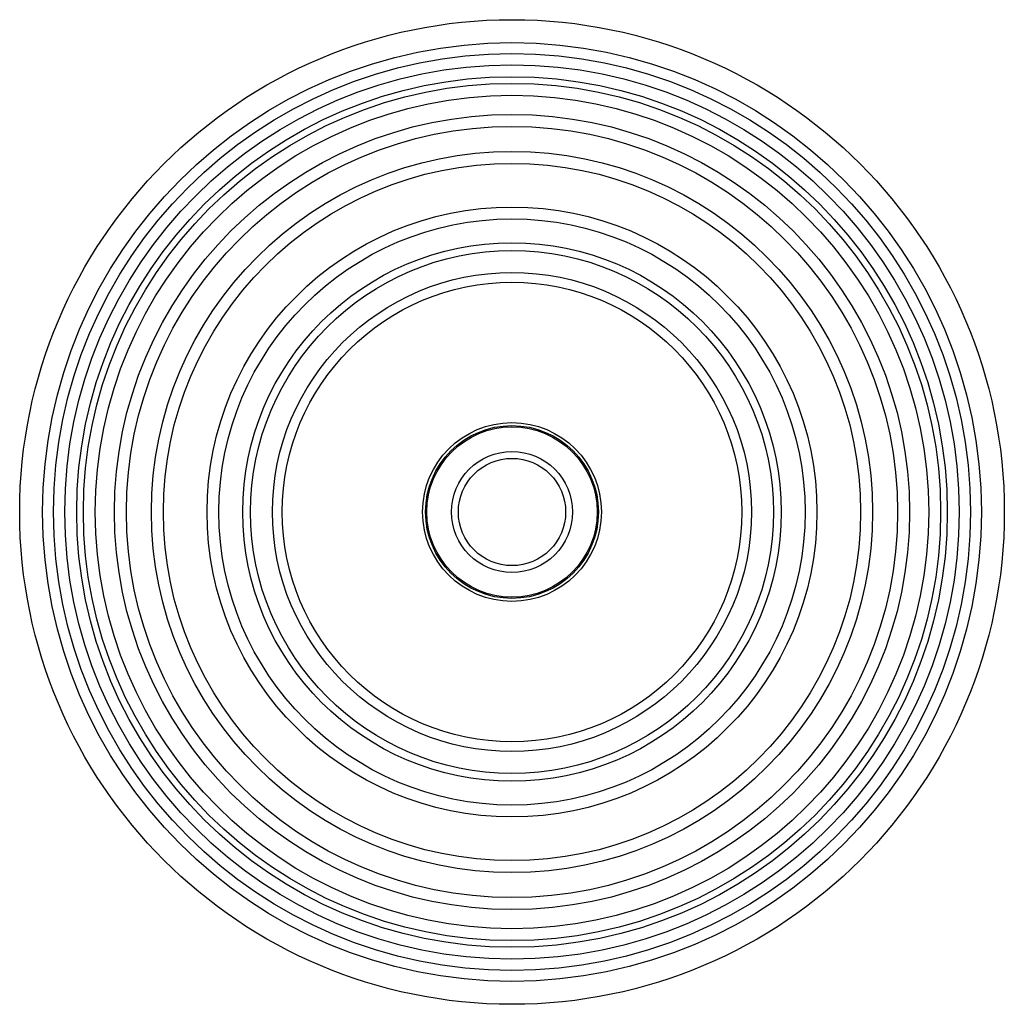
# Paper-space layout '_Superior' of a CAD drawing. Header units: millimetres. Extents: x -165 to 165, y -165 to 165.
import ezdxf

# ---------------------------------------------------------------- set-up
doc = ezdxf.new("R2010")
doc.units = ezdxf.units.MM

psp = doc.layouts.new('_Superior')

# ---------------------------------------------------------------- linework, layer by layer
at = {"color": 7, "linetype": 'Continuous', "lineweight": 25}
for radius in [165.16, 157.47, 153.83, 150.02, 146.02, 143.8, 139.8, 133.36, 129.36, 120.97, 116.97, 102.32, 98.32, 90.33, 87.71, 80.37, 77.07, 30, 29, 28.58, 20.3, 18]:
    psp.add_circle((0, 0), radius, dxfattribs=at)

doc.saveas('drawing.dxf')
